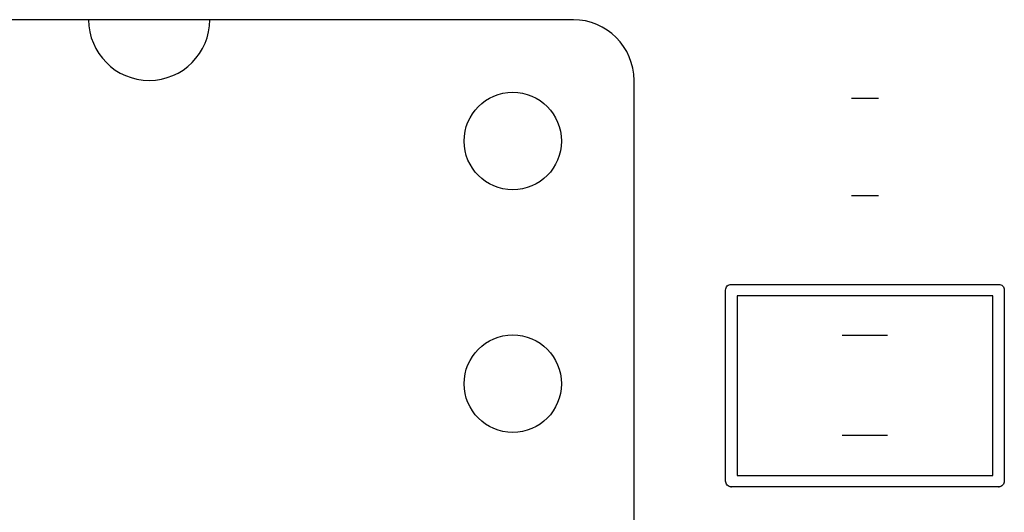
# Model space of a CAD drawing. Header units: millimetres. Extents: x 41 to 95.7, y -150.6 to -95.8.
# Tile 7 of 13: x 64 to 74.3, y -123.7 to -118.6. Entities that reach past the tile are written whole.
import ezdxf

# ---------------------------------------------------------------- set-up
doc = ezdxf.new("R2010")
doc.units = ezdxf.units.MM
doc.layers.add('BLACK', color=7, linetype='Continuous')

msp = doc.modelspace()

# ---------------------------------------------------------------- linework, layer by layer
at = {"layer": 'BLACK', "color": 7, "linetype": 'Continuous'}
for p, q in [((69.7545, -118.552), (60.8645, -118.552)), ((70.3895, -128.077), (70.3895, -119.187)), ((72.6689, -119.372), (72.9501, -119.372)), ((72.6689, -120.392), (72.9501, -120.392)), ((71.3669, -121.339), (71.376, -121.332)), ((71.376, -121.332), (71.3864, -121.326)), ((71.3864, -121.326), (71.3977, -121.323)), ((71.3977, -121.323), (71.4066, -121.322)), ((71.4066, -121.322), (71.4095, -121.322)), ((71.4095, -121.322), (71.4124, -121.322)), ((71.4124, -121.322), (74.2066, -121.322)), ((74.2066, -121.322), (74.2095, -121.322)), ((74.2095, -121.322), (74.2124, -121.322)), ((74.2124, -121.322), (74.2213, -121.323)), ((74.2213, -121.323), (74.2326, -121.326)), ((74.2326, -121.326), (74.243, -121.332)), ((74.243, -121.332), (74.2521, -121.339)), ((71.3492, -121.382), (71.3504, -121.37)), ((71.3495, -121.385), (71.3492, -121.382)), ((71.3495, -123.379), (71.3495, -121.385)), ((71.3504, -121.37), (71.3538, -121.359)), ((71.3538, -121.359), (71.3594, -121.349)), ((71.3594, -121.349), (71.3669, -121.339)), ((74.2521, -121.339), (74.2596, -121.349)), ((74.2596, -121.349), (74.2652, -121.359)), ((74.2652, -121.359), (74.2686, -121.37)), ((74.2686, -121.37), (74.2698, -121.382)), ((74.2698, -121.382), (74.2695, -121.385)), ((74.2695, -121.385), (74.2695, -123.379)), ((71.4695, -121.442), (71.4695, -123.322)), ((74.1495, -121.442), (71.4695, -121.442)), ((74.1495, -123.322), (74.1495, -121.442)), ((73.0468, -121.859), (72.5722, -121.859)), ((73.0468, -122.904), (72.5722, -122.904)), ((71.3492, -123.382), (71.3495, -123.379)), ((71.3504, -123.394), (71.3492, -123.382)), ((71.3538, -123.405), (71.3504, -123.394)), ((71.4695, -123.322), (74.1495, -123.322)), ((74.2686, -123.394), (74.2652, -123.405)), ((74.2698, -123.382), (74.2686, -123.394)), ((74.2695, -123.379), (74.2698, -123.382)), ((71.3594, -123.415), (71.3538, -123.405)), ((71.3669, -123.425), (71.3594, -123.415)), ((71.376, -123.432), (71.3669, -123.425)), ((71.3864, -123.438), (71.376, -123.432)), ((71.3977, -123.441), (71.3864, -123.438)), ((71.4066, -123.442), (71.3977, -123.441)), ((71.4095, -123.442), (71.4066, -123.442)), ((71.4124, -123.442), (71.4095, -123.442)), ((74.2066, -123.442), (71.4124, -123.442)), ((74.2095, -123.442), (74.2066, -123.442)), ((74.2124, -123.442), (74.2095, -123.442)), ((74.2213, -123.441), (74.2124, -123.442)), ((74.2326, -123.438), (74.2213, -123.441)), ((74.243, -123.432), (74.2326, -123.438)), ((74.2521, -123.425), (74.243, -123.432)), ((74.2596, -123.415), (74.2521, -123.425)), ((74.2652, -123.405), (74.2596, -123.415))]:
    msp.add_line(p, q, dxfattribs=at)
for centre in [(69.1195, -119.822), (69.1195, -122.362)]:
    msp.add_circle(centre, 0.51, dxfattribs=at)
for centre, start, end in [((65.3095, -118.552), 180, 0), ((69.7545, -119.187), 0, 90)]:
    msp.add_arc(centre, 0.635, start, end, dxfattribs=at)
for p in [(71.4066, -123.442), (74.2124, -123.442)]:
    msp.add_point(p, dxfattribs=at)

doc.saveas('drawing.dxf')
